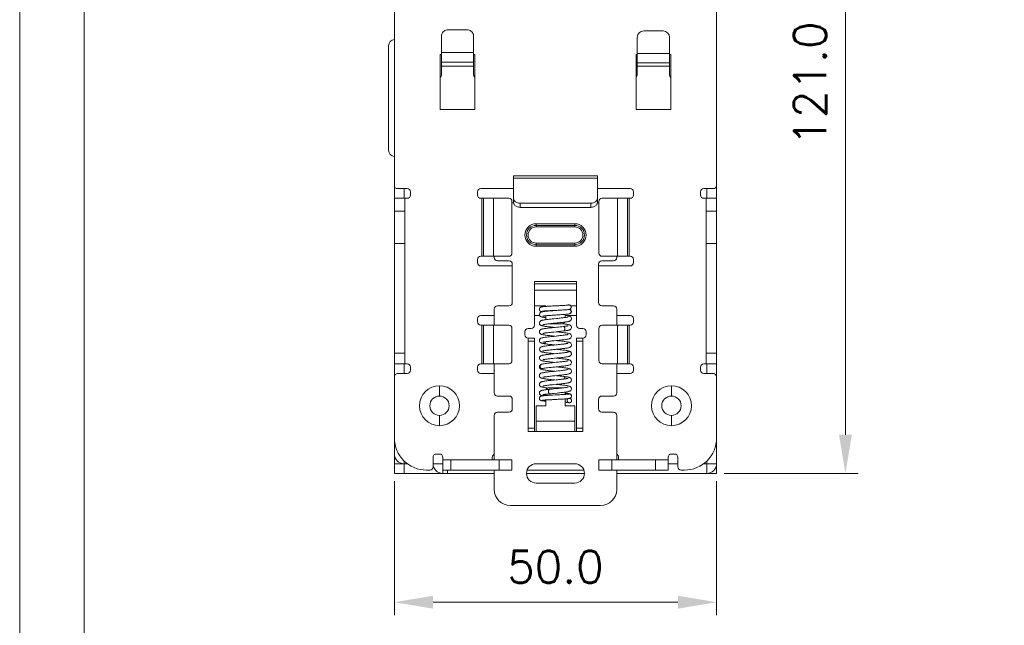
# Model space of a CAD drawing. Header units: millimetres. Extents: x 0 to 420, y 0 to 297.
# Tile 1 of 8: x 0 to 153, y 64 to 158. Entities that reach past the tile are written whole.
import ezdxf

# ---------------------------------------------------------------- set-up
doc = ezdxf.new("R2010")
doc.units = ezdxf.units.MM
doc.layers.get('0').update_dxf_attribs({"linetype": 'CONTINUOUS', "lineweight": 13})
doc.layers.get('Defpoints').update_dxf_attribs({"linetype": 'CONTINUOUS', "lineweight": 13})
doc.layers.add('Dimension', color=2, linetype='CONTINUOUS', lineweight=9)
doc.styles.get("Standard").update_dxf_attribs({"font": 'romans.shx'})
doc.dimstyles.new('yutana', dxfattribs={"dimtxt": 3.5, "dimasz": 3, "dimexe": 1, "dimexo": 0.6, "dimgap": 1.5, "dimtad": 1, "dimdec": 1, "dimzin": 0, "dimdsep": 46, "dimtxsty": 'Standard', "dimcen": 0, "dimadec": 0, "dimazin": 0, "dimtp": 0.01, "dimtm": 0.01, "dimtfac": 1, "dimtdec": 1, "dimtmove": 0, "dimatfit": 3, "dimfxl": 1, "dimtolj": 1, "dimtzin": 0, "dimlwd": 0, "dimlwe": 0, "dimarcsym": 0})

# ---------------------------------------------------------------- blocks, each defined once
blk = doc.blocks.new('*D3')
at = {"layer": 'Defpoints', "color": 0, "ltscale": 5}
for p in [(58.15, 88), (108.15, 88), (108.15, 68)]:
    blk.add_point(p, dxfattribs=at)
at = {"layer": 'Dimension', "color": 0, "lineweight": 0, "ltscale": 5}
for p, q in [((58.15, 86.8), (58.15, 66)), ((108.15, 86.8), (108.15, 66)), ((64.15, 68), (102.15, 68))]:
    blk.add_line(p, q, dxfattribs=at)
at = {"layer": 'Dimension', "color": 0, "ltscale": 5}
for points in [[(64.15, 69), (64.15, 67), (58.15, 68)], [(102.15, 69), (102.15, 67), (108.15, 68)]]:
    blk.add_solid(points, dxfattribs=at)
at = {"layer": 'Dimension', "color": 0, "ltscale": 5, "insert": (83.15, 73.5), "char_height": 5, "attachment_point": 5}
blk.add_mtext('\\A1;50.0', dxfattribs=at)
blk = doc.blocks.new('*D4')
at = {"layer": 'Defpoints', "color": 0, "ltscale": 5}
for p in [(108.15, 209), (128.15, 209), (108.15, 88)]:
    blk.add_point(p, dxfattribs=at)
at = {"layer": 'Dimension', "color": 0, "lineweight": 0, "ltscale": 5}
for p, q in [((109.35, 209), (130.15, 209)), ((128.15, 94), (128.15, 203)), ((109.35, 88), (130.15, 88))]:
    blk.add_line(p, q, dxfattribs=at)
at = {"layer": 'Dimension', "color": 0, "ltscale": 5}
for points in [[(127.15, 203), (129.15, 203), (128.15, 209)], [(127.15, 94), (129.15, 94), (128.15, 88)]]:
    blk.add_solid(points, dxfattribs=at)
at = {"layer": 'Dimension', "color": 0, "ltscale": 5, "insert": (122.65, 148.5), "char_height": 5, "attachment_point": 5, "rotation": 90}
blk.add_mtext('\\A1;121.0', dxfattribs=at)

msp = doc.modelspace()

# ---------------------------------------------------------------- linework, layer by layer
at = {"linetype": 'Continuous'}
for p, q in [((108.15, 162.7), (108.15, 130.7)), ((58.15, 160), (58.15, 132.7)), ((69.45, 156.84), (66.45, 156.84)), ((99.85, 156.69), (96.85, 156.69)), ((57.25, 138.17), (57.25, 154.37)), ((65.45, 155.84), (65.45, 149.95)), ((70.45, 155.84), (70.45, 149.95)), ((95.85, 155.69), (95.85, 149.95)), ((100.85, 155.69), (100.85, 149.95)), ((65.25, 144.5), (65.25, 153)), ((65.25, 153), (65.45, 153)), ((70.45, 153.35), (65.45, 153.35)), ((70.45, 153), (70.65, 153)), ((70.65, 153), (70.65, 144.5)), ((95.65, 153), (95.85, 153)), ((95.65, 144.5), (95.65, 153)), ((100.85, 153.19), (95.85, 153.19)), ((100.85, 153), (101.05, 153)), ((101.05, 153), (101.05, 144.5)), ((70.45, 151.84), (65.45, 151.84)), ((100.85, 151.74), (95.85, 151.74)), ((65.45, 151.2), (70.45, 151.2)), ((95.85, 151.2), (100.85, 151.2)), ((70.65, 144.5), (65.25, 144.5)), ((101.05, 144.5), (95.65, 144.5)), ((76.65, 130.7), (76.65, 134.2)), ((89.65, 134.2), (76.65, 134.2)), ((76.65, 133.84), (89.65, 133.84)), ((89.65, 134.2), (89.65, 130.7)), ((58.15, 132.7), (58.15, 103)), ((58.65, 132.2), (60.15, 132.2)), ((59.65, 130.7), (59.65, 132.2)), ((60.65, 131.7), (60.65, 131.2)), ((71.05, 131.2), (71.05, 131.7)), ((71.55, 132.2), (76.65, 132.2)), ((89.65, 132.2), (94.75, 132.2)), ((95.25, 131.7), (95.25, 131.2)), ((105.65, 131.2), (105.65, 131.7)), ((107.65, 132.2), (106.15, 132.2)), ((106.65, 132.2), (106.65, 130.7)), ((59.75, 130.7), (58.15, 130.7)), ((59.75, 130.7), (59.75, 105)), ((59.75, 130.7), (60.15, 130.7)), ((71.55, 130.7), (75.9, 130.7)), ((71.71, 130.7), (71.71, 121.7)), ((71.97, 121.7), (71.97, 130.7)), ((73.54, 121.7), (73.54, 130.7)), ((76.4, 130.2), (76.4, 122.2)), ((76.4, 130), (76.65, 130)), ((76.65, 130.06), (76.65, 130.7)), ((76.65, 130.04), (76.65, 130)), ((77.65, 129.29), (77.65, 129.94)), ((88.65, 129.94), (77.65, 129.94)), ((88.65, 129.29), (88.65, 129.94)), ((89.65, 130.7), (89.65, 130)), ((89.9, 130), (89.65, 130)), ((89.9, 122.2), (89.9, 130.2)), ((90.4, 130.7), (94.75, 130.7)), ((92.76, 130.7), (92.76, 121.7)), ((94.33, 130.7), (94.33, 121.7)), ((94.59, 121.7), (94.59, 130.7)), ((106.55, 130.7), (106.15, 130.7)), ((106.55, 130.7), (108.15, 130.7)), ((106.55, 130.7), (106.55, 105)), ((108.15, 130.7), (108.15, 105)), ((59.75, 128.7), (58.15, 128.7)), ((88.65, 129.29), (77.65, 129.29)), ((106.55, 128.7), (108.15, 128.7)), ((80.15, 126.25), (80.15, 126.75)), ((86.15, 126.75), (80.15, 126.75)), ((86.15, 126.5), (80.15, 126.5)), ((86.15, 126.25), (80.15, 126.25)), ((86.15, 126.75), (86.15, 126.25)), ((58.15, 123.7), (59.75, 123.7)), ((80.15, 123.75), (80.15, 123.25)), ((80.15, 123.75), (86.15, 123.75)), ((80.15, 123.5), (86.15, 123.5)), ((80.15, 123.25), (86.15, 123.25)), ((86.15, 123.75), (86.15, 123.25)), ((108.15, 123.7), (106.55, 123.7)), ((71.05, 120.7), (71.05, 121.2)), ((71.55, 121.7), (75.9, 121.7)), ((73.65, 121.5), (73.65, 121.7)), ((74.15, 121), (75.95, 121)), ((92.15, 121), (90.35, 121)), ((90.4, 121.7), (94.75, 121.7)), ((92.65, 121.7), (92.65, 121.5)), ((95.25, 121.2), (95.25, 120.7)), ((76.45, 120.2), (71.55, 120.2)), ((76.45, 120.5), (76.45, 114.5)), ((89.85, 114.5), (89.85, 120.5)), ((94.75, 120.2), (89.85, 120.2)), ((79.9, 117.77), (79.9, 111)), ((79.9, 117.77), (86.4, 117.77)), ((86.4, 117.77), (86.4, 111)), ((79.9, 117.43), (86.4, 117.43)), ((79.9, 116.46), (86.4, 116.46)), ((73.65, 111), (73.65, 113.5)), ((74.15, 114), (75.95, 114)), ((81.65, 114), (79.9, 114)), ((81.65, 114), (81.65, 113.92)), ((81.65, 113.21), (81.65, 113.16)), ((86.4, 114), (85.52, 114)), ((92.15, 114), (90.35, 114)), ((92.65, 113.5), (92.65, 111)), ((71.05, 111.5), (71.05, 112)), ((71.55, 112.5), (73.65, 112.5)), ((80.69, 112.5), (79.9, 112.5)), ((81.65, 112.46), (81.65, 111.86)), ((84.65, 112.19), (84.65, 112.68)), ((86.4, 112.5), (84.92, 112.5)), ((85.31, 112.76), (85.31, 112.76)), ((92.65, 112.5), (94.75, 112.5)), ((95.25, 112), (95.25, 111.5)), ((71.55, 111), (75.9, 111)), ((71.71, 111), (71.71, 105)), ((71.97, 105), (71.97, 111)), ((73.54, 105), (73.54, 111)), ((76.4, 110.5), (76.4, 105.5)), ((78.9, 110.5), (79.4, 110.5)), ((82.15, 111.2), (84.15, 111.2)), ((86.9, 110.5), (87.4, 110.5)), ((89.9, 105.5), (89.9, 110.5)), ((90.4, 111), (94.75, 111)), ((92.76, 111), (92.76, 105)), ((94.33, 111), (94.33, 105)), ((94.59, 105), (94.59, 111)), ((78.4, 109.5), (78.4, 110)), ((78.9, 94.5), (78.9, 109)), ((78.9, 109), (79.9, 109)), ((78.9, 108.5), (79.9, 108.5)), ((79.9, 109), (79.9, 94.5)), ((86.4, 109), (86.4, 94.5)), ((87.4, 109), (86.4, 109)), ((87.4, 108.5), (86.4, 108.5)), ((87.4, 109), (87.4, 94.5)), ((87.9, 110), (87.9, 109.5)), ((81.25, 108.15), (81.25, 108.15)), ((59.75, 106.68), (58.15, 106.68)), ((85.08, 106.84), (85.04, 106.83)), ((85.1, 106.84), (85.08, 106.84)), ((85.5, 106.27), (85.5, 106.27)), ((85.64, 106.5), (85.65, 106.58)), ((106.55, 106.68), (108.15, 106.68)), ((59.75, 105), (58.15, 105)), ((59.65, 103.5), (59.65, 105)), ((59.75, 105), (60.15, 105)), ((60.65, 104.5), (60.65, 104)), ((71.05, 104), (71.05, 104.5)), ((71.55, 105), (75.9, 105)), ((73.65, 100.5), (73.65, 105)), ((80.99, 104.93), (80.99, 104.93)), ((81.2, 104.27), (81.2, 104.27)), ((90.4, 105), (94.75, 105)), ((92.65, 105), (92.65, 100.5)), ((95.25, 104.5), (95.25, 104)), ((105.65, 104), (105.65, 104.5)), ((106.55, 105), (106.15, 105)), ((106.55, 105), (108.15, 105)), ((106.65, 105), (106.65, 103.5)), ((108.15, 105), (108.15, 89.5)), ((58.15, 103), (58.15, 93.5)), ((58.65, 103.5), (60.15, 103.5)), ((73.65, 103.5), (71.55, 103.5)), ((94.75, 103.5), (92.65, 103.5)), ((107.65, 103.5), (106.15, 103.5)), ((65.15, 100), (65.15, 101.6)), ((84.15, 101.3), (82.15, 101.3)), ((84.23, 101.26), (84.09, 101.24)), ((101.15, 100), (101.15, 101.6)), ((74.15, 100), (75.95, 100)), ((76.45, 99.5), (76.45, 98)), ((81.65, 100.28), (81.65, 100.09)), ((81.65, 99.39), (81.65, 98.5)), ((84.65, 100.26), (84.65, 100.61)), ((84.65, 98.5), (84.65, 99.56)), ((85.65, 100), (85.65, 100)), ((89.85, 98), (89.85, 99.5)), ((92.15, 100), (90.35, 100)), ((80.15, 98.5), (80.15, 94.5)), ((80.15, 98.5), (81.65, 98.5)), ((84.65, 98.5), (86.15, 98.5)), ((84.95, 99.3), (84.95, 99.3)), ((85.65, 99.3), (85.65, 99.3)), ((86.15, 98.5), (86.15, 94.5)), ((65.15, 97), (65.15, 95.4)), ((73.65, 90.1), (73.65, 97)), ((74.15, 97.5), (75.95, 97.5)), ((92.15, 97.5), (90.35, 97.5)), ((92.65, 97), (92.65, 90.1)), ((101.15, 97), (101.15, 95.4)), ((78.9, 95), (79.9, 95)), ((86.15, 96.1), (80.15, 96.1)), ((87.4, 95), (86.4, 95)), ((58.15, 93.5), (58.15, 88)), ((78.9, 94.5), (80.15, 94.5)), ((86.15, 94.5), (80.15, 94.5)), ((87.4, 94.5), (86.15, 94.5)), ((58.26, 92.5), (58.15, 92.5)), ((64.15, 89), (64.15, 90.5)), ((64.65, 91), (65.15, 91)), ((65.65, 90.1), (65.65, 90.5)), ((73.35, 90.1), (73.35, 90.5)), ((92.95, 90.1), (92.95, 90.5)), ((100.65, 90.1), (100.65, 90.5)), ((101.15, 91), (101.65, 91)), ((102.15, 89), (102.15, 90.5)), ((58.15, 89.5), (60.18, 89.5)), ((59.65, 89.97), (59.65, 88)), ((65.65, 89.5), (64.15, 89.5)), ((65.65, 90.1), (65.65, 88)), ((65.65, 90.1), (76.4, 90.1)), ((66.9, 90.1), (66.9, 88.5)), ((74.4, 90.1), (74.4, 88.5)), ((76.4, 90.1), (76.4, 88.5)), ((80.15, 89.5), (86.15, 89.5)), ((89.9, 90.1), (89.9, 88.5)), ((89.9, 90.1), (100.65, 90.1)), ((91.9, 90.1), (91.9, 88.5)), ((98.65, 90.1), (98.65, 88.5)), ((100.65, 90.1), (100.65, 88.5)), ((102.15, 89.5), (100.65, 89.5)), ((106.12, 89.5), (108.15, 89.5)), ((106.65, 89.97), (106.65, 88)), ((108.15, 89.5), (108.15, 88)), ((58.15, 88), (73.65, 88)), ((63.15, 88.5), (63.65, 88.5)), ((65.65, 88.5), (76.4, 88.5)), ((66.4, 88.5), (66.4, 88)), ((73.65, 85.5), (73.65, 88.5)), ((87.64, 88), (78.66, 88)), ((78.74, 88.5), (87.56, 88.5)), ((89.9, 88.5), (100.65, 88.5)), ((92.65, 88.5), (92.65, 85.5)), ((108.15, 88), (92.65, 88)), ((102.65, 88.5), (103.15, 88.5)), ((86.15, 86.5), (80.15, 86.5)), ((90.15, 83), (76.15, 83))]:
    msp.add_line(p, q, dxfattribs=at)
at = {"ltscale": 5}
for points in [[(0, 0), (420, 0), (420, 297), (0, 297)], [(10, 10), (410, 10), (410, 287), (10, 287)]]:
    msp.add_lwpolyline(points, close=True, dxfattribs=at)
at = {"linetype": 'Continuous'}
for points in [[(81.74, 113.92), (81.62, 113.91), (81.51, 113.91), (81.41, 113.9), (81.32, 113.89), (81.24, 113.88), (81.17, 113.87), (81.11, 113.87), (81.06, 113.86), (81.01, 113.85), (80.96, 113.84), (80.92, 113.83), (80.86, 113.8), (80.8, 113.77), (80.74, 113.71), (80.69, 113.64), (80.66, 113.56), (80.65, 113.48)], [(80.65, 113.48), (80.66, 113.4), (80.69, 113.31), (80.74, 113.24), (80.81, 113.18), (80.87, 113.15), (80.92, 113.13), (80.96, 113.11), (81.01, 113.1), (81.05, 113.1), (81.11, 113.09), (81.11, 113.09)], [(83.75, 113.32), (83.34, 113.29), (83.13, 113.28), (82.93, 113.26), (82.73, 113.25), (82.55, 113.24), (82.36, 113.22), (82.19, 113.21), (82.03, 113.2), (81.88, 113.18), (81.74, 113.17), (81.61, 113.16), (81.49, 113.14), (81.38, 113.13), (81.29, 113.12), (81.2, 113.1), (81.12, 113.09), (81.06, 113.08), (81, 113.06), (80.94, 113.04), (80.88, 113.02), (80.82, 112.98), (80.75, 112.93), (80.7, 112.85), (80.66, 112.75), (80.65, 112.67)], [(81.13, 113.16), (81.13, 113.16), (81.13, 113.16), (81.14, 113.16), (81.16, 113.17), (81.19, 113.17), (81.23, 113.18), (81.27, 113.18), (81.32, 113.19), (81.38, 113.19), (81.45, 113.2), (81.52, 113.21), (81.6, 113.21), (81.69, 113.22), (81.78, 113.22), (81.88, 113.23), (81.99, 113.24), (82.11, 113.24), (82.23, 113.25), (82.35, 113.26), (82.48, 113.27), (82.62, 113.27), (82.76, 113.28)], [(83.45, 114.02), (83.05, 114), (82.86, 113.99), (82.68, 113.98), (82.5, 113.97), (82.33, 113.96), (82.17, 113.95), (82.02, 113.94), (81.87, 113.93), (81.74, 113.92)], [(82.76, 113.28), (83.05, 113.3), (83.51, 113.32)], [(85.17, 114.14), (85.12, 114.13), (85.03, 114.12), (84.91, 114.11), (84.77, 114.1), (84.6, 114.08), (84.43, 114.07), (84.24, 114.06), (84.05, 114.05), (83.85, 114.04), (83.65, 114.03), (83.45, 114.02)], [(83.51, 113.32), (83.67, 113.33), (83.83, 113.34), (83.98, 113.35), (84.14, 113.35), (84.29, 113.36), (84.43, 113.37), (84.58, 113.38), (84.71, 113.39), (84.84, 113.4)], [(84.89, 113.41), (84.88, 113.4), (84.72, 113.39), (84.55, 113.38), (84.36, 113.36), (84.16, 113.35), (83.96, 113.33), (83.75, 113.32)], [(84.84, 113.4), (84.95, 113.41), (85.06, 113.42), (85.16, 113.43)], [(85.16, 113.43), (85.24, 113.44), (85.31, 113.46)], [(85.31, 112.76), (85.34, 112.77), (85.39, 112.78), (85.44, 112.8), (85.5, 112.83), (85.56, 112.89), (85.61, 112.96), (85.64, 113.06), (85.65, 113.13)], [(85.65, 113.13), (85.64, 113.2), (85.61, 113.29), (85.55, 113.37), (85.49, 113.42), (85.43, 113.46), (85.38, 113.48), (85.37, 113.48)], [(80.65, 112.67), (80.66, 112.6), (80.69, 112.5), (80.75, 112.42), (80.81, 112.37), (80.88, 112.33), (80.94, 112.3), (81, 112.28), (81.07, 112.26), (81.14, 112.25), (81.23, 112.23), (81.33, 112.21), (81.44, 112.2), (81.56, 112.18), (81.65, 112.17)], [(82.88, 112), (82.66, 111.98), (82.45, 111.95), (82.24, 111.93), (82.04, 111.91), (81.86, 111.89), (81.69, 111.87), (81.54, 111.84), (81.4, 111.82), (81.29, 111.8), (81.19, 111.78), (81.1, 111.76), (81.02, 111.74), (80.95, 111.72), (80.88, 111.69), (80.82, 111.65), (80.75, 111.59), (80.7, 111.52), (80.66, 111.42), (80.65, 111.34)], [(81.18, 112.39), (81.18, 112.39), (81.18, 112.39), (81.2, 112.39), (81.24, 112.4), (81.28, 112.41), (81.34, 112.42), (81.41, 112.43), (81.49, 112.44), (81.59, 112.45), (81.69, 112.46), (81.8, 112.48), (81.92, 112.49), (82.05, 112.5), (82.19, 112.51), (82.34, 112.52), (82.49, 112.53), (82.65, 112.55), (82.82, 112.56), (82.99, 112.57), (83.17, 112.58), (83.35, 112.59)], [(85.1, 112.28), (85.1, 112.28), (85.09, 112.28), (85.06, 112.27), (85.01, 112.26), (84.96, 112.25), (84.89, 112.23), (84.8, 112.22), (84.7, 112.2), (84.59, 112.19), (84.47, 112.17), (84.34, 112.15), (84.19, 112.14), (84.04, 112.12), (83.87, 112.1), (83.7, 112.08), (83.51, 112.06), (83.31, 112.04), (82.88, 112)], [(83.35, 112.59), (83.71, 112.62), (83.89, 112.63), (84.07, 112.64), (84.25, 112.65), (84.42, 112.67), (84.59, 112.68), (84.74, 112.69), (84.89, 112.7), (85.02, 112.72), (85.13, 112.73), (85.23, 112.74), (85.31, 112.76)], [(83.41, 111.35), (83.63, 111.37), (83.84, 111.4), (84.05, 111.42), (84.24, 111.44), (84.42, 111.46), (84.58, 111.48), (84.72, 111.5), (84.84, 111.52), (84.96, 111.54), (85.06, 111.56), (85.14, 111.57), (85.22, 111.59), (85.29, 111.61), (85.36, 111.64), (85.42, 111.66), (85.49, 111.7), (85.55, 111.76), (85.61, 111.84), (85.64, 111.94), (85.65, 112.02)], [(85.65, 112.02), (85.64, 112.09), (85.61, 112.18), (85.56, 112.26), (85.49, 112.32), (85.43, 112.36), (85.36, 112.39), (85.3, 112.42), (85.23, 112.44), (85.14, 112.46), (85.05, 112.48), (84.94, 112.5), (84.82, 112.52), (84.68, 112.54), (84.65, 112.54)], [(80.65, 111.34), (80.66, 111.26), (80.69, 111.16), (80.75, 111.08), (80.81, 111.02), (80.88, 110.99), (80.94, 110.96), (81.01, 110.93), (81.07, 110.91), (81.15, 110.9), (81.24, 110.88), (81.34, 110.86), (81.45, 110.84), (81.57, 110.82), (81.7, 110.8), (81.84, 110.79), (82, 110.77), (82.17, 110.75), (82.36, 110.73), (82.56, 110.71), (82.77, 110.68), (83.05, 110.66)], [(84.39, 110.8), (84.14, 110.77), (83.87, 110.74), (83.6, 110.71), (83.34, 110.68), (83.09, 110.66), (82.85, 110.64), (82.62, 110.61), (82.4, 110.59), (82.2, 110.57), (82.01, 110.55), (81.84, 110.53), (81.69, 110.5), (81.54, 110.48), (81.41, 110.47), (81.3, 110.45), (81.2, 110.43), (81.11, 110.41), (81.03, 110.38), (80.96, 110.36), (80.89, 110.33), (80.82, 110.29), (80.75, 110.23), (80.69, 110.15), (80.66, 110.05), (80.65, 109.98)], [(81.2, 111.07), (81.2, 111.07), (81.21, 111.07), (81.24, 111.08), (81.29, 111.09), (81.34, 111.11), (81.42, 111.12), (81.5, 111.13), (81.6, 111.15), (81.71, 111.17), (81.83, 111.18), (81.97, 111.2), (82.11, 111.22)], [(82.11, 111.22), (82.27, 111.23), (82.43, 111.25), (82.61, 111.27), (82.8, 111.29), (82.99, 111.31), (83.41, 111.35)], [(82.92, 109.94), (83.33, 109.98), (83.54, 110.01), (83.76, 110.03), (83.99, 110.05), (84.21, 110.08), (84.41, 110.1)], [(85.65, 110.66), (85.64, 110.73), (85.61, 110.83), (85.55, 110.91), (85.49, 110.97), (85.42, 111.01), (85.36, 111.04), (85.29, 111.06), (85.21, 111.08), (85.13, 111.1), (85.03, 111.12), (84.92, 111.14), (84.8, 111.16), (84.65, 111.18), (84.49, 111.2), (84.3, 111.22), (84.3, 111.22)], [(85.1, 110.92), (85.1, 110.92), (85.09, 110.92), (85.06, 110.91), (85.02, 110.9), (84.96, 110.89), (84.9, 110.87), (84.81, 110.86), (84.72, 110.84), (84.61, 110.83), (84.49, 110.81), (84.39, 110.8)], [(84.41, 110.1), (84.55, 110.12), (84.7, 110.14), (84.83, 110.16), (84.94, 110.18), (85.05, 110.19), (85.14, 110.21), (85.22, 110.23), (85.29, 110.25), (85.35, 110.28), (85.42, 110.3), (85.48, 110.34), (85.55, 110.4), (85.61, 110.48), (85.64, 110.58), (85.65, 110.66)], [(80.65, 109.98), (80.66, 109.9), (80.69, 109.81), (80.75, 109.72), (80.81, 109.67), (80.87, 109.63), (80.94, 109.6), (81, 109.58), (81.07, 109.56), (81.14, 109.54), (81.23, 109.52), (81.33, 109.5), (81.44, 109.48), (81.57, 109.46), (81.71, 109.44), (81.87, 109.42), (82.04, 109.4), (82.23, 109.38), (82.44, 109.36), (82.67, 109.33), (82.91, 109.31), (83.05, 109.3)], [(82.84, 109.27), (82.62, 109.25), (82.41, 109.23), (82.2, 109.21), (82.01, 109.19), (81.83, 109.16), (81.67, 109.14), (81.53, 109.12), (81.4, 109.1), (81.29, 109.08), (81.19, 109.06), (81.1, 109.04), (81.02, 109.02), (80.95, 109), (80.89, 108.97), (80.82, 108.93), (80.75, 108.87), (80.69, 108.79), (80.66, 108.69), (80.65, 108.62)], [(80.65, 108.62), (80.66, 108.55), (80.69, 108.46), (80.74, 108.38), (80.8, 108.32), (80.86, 108.28), (80.92, 108.25), (80.97, 108.22), (81.04, 108.2), (81.1, 108.19), (81.18, 108.17), (81.25, 108.15)], [(81.2, 109.71), (81.2, 109.71), (81.21, 109.71), (81.23, 109.72), (81.27, 109.73), (81.33, 109.74), (81.4, 109.76), (81.48, 109.77), (81.57, 109.79), (81.68, 109.8), (81.79, 109.82), (81.92, 109.83), (82.06, 109.85), (82.21, 109.87), (82.37, 109.89), (82.55, 109.9), (82.73, 109.92), (82.92, 109.94)], [(81.2, 108.35), (81.2, 108.35), (81.21, 108.35), (81.25, 108.36), (81.29, 108.37), (81.36, 108.39), (81.43, 108.4), (81.52, 108.42), (81.61, 108.43), (81.72, 108.45), (81.84, 108.46), (81.96, 108.48), (82.1, 108.49), (82.25, 108.51), (82.4, 108.53), (82.57, 108.55), (82.74, 108.56), (82.92, 108.58)], [(85.1, 109.56), (85.1, 109.56), (85.09, 109.56), (85.05, 109.55), (85, 109.54), (84.94, 109.52), (84.86, 109.51), (84.77, 109.49), (84.67, 109.48), (84.55, 109.46), (84.43, 109.44), (84.29, 109.43), (84.15, 109.41), (83.99, 109.39), (83.83, 109.38), (83.65, 109.36), (83.46, 109.34), (83.26, 109.32), (82.84, 109.27)], [(82.92, 108.58), (83.31, 108.62), (83.52, 108.64), (83.74, 108.67), (83.95, 108.69), (84.16, 108.71), (84.35, 108.73), (84.52, 108.75), (84.68, 108.77), (84.81, 108.79), (84.93, 108.81), (85.03, 108.83), (85.13, 108.85), (85.21, 108.87), (85.28, 108.89), (85.35, 108.91), (85.42, 108.94), (85.48, 108.98), (85.55, 109.04), (85.61, 109.12), (85.64, 109.22), (85.65, 109.3)], [(85.65, 109.3), (85.64, 109.37), (85.61, 109.47), (85.55, 109.55), (85.49, 109.61), (85.42, 109.65), (85.36, 109.68), (85.29, 109.7), (85.22, 109.72), (85.14, 109.74), (85.04, 109.76), (84.94, 109.78), (84.81, 109.8), (84.67, 109.82), (84.51, 109.84), (84.33, 109.86), (84.14, 109.88), (83.94, 109.9), (83.73, 109.93), (83.52, 109.95), (83.25, 109.98)], [(85.65, 107.94), (85.64, 108.01), (85.6, 108.11), (85.54, 108.2), (85.48, 108.25), (85.4, 108.29), (85.33, 108.32), (85.26, 108.35), (85.17, 108.37), (85.07, 108.39), (84.95, 108.41), (84.82, 108.44), (84.67, 108.46), (84.51, 108.48), (84.32, 108.5), (84.13, 108.52), (83.91, 108.55), (83.69, 108.57), (83.46, 108.59), (83.25, 108.62)], [(82.88, 107.92), (82.71, 107.9), (82.53, 107.88), (82.35, 107.86), (82.18, 107.84), (82.01, 107.83), (81.85, 107.81), (81.7, 107.79), (81.55, 107.77), (81.42, 107.75), (81.3, 107.73), (81.2, 107.71), (81.11, 107.69), (81.03, 107.66), (80.96, 107.64), (80.89, 107.61), (80.82, 107.57), (80.75, 107.51), (80.7, 107.43), (80.66, 107.33), (80.65, 107.26)], [(80.65, 107.26), (80.66, 107.18), (80.7, 107.08), (80.76, 107), (80.82, 106.94), (80.89, 106.9), (80.95, 106.87), (81.02, 106.85), (81.09, 106.83), (81.17, 106.81), (81.27, 106.79), (81.38, 106.77), (81.5, 106.75), (81.63, 106.73), (81.77, 106.71), (81.93, 106.7), (82.1, 106.68), (82.28, 106.66), (82.47, 106.64), (82.66, 106.62), (82.85, 106.6), (83.05, 106.58)], [(81.2, 106.99), (81.2, 106.99), (81.21, 106.99), (81.24, 107), (81.29, 107.01), (81.34, 107.03), (81.41, 107.04), (81.49, 107.05), (81.58, 107.07), (81.69, 107.08), (81.8, 107.1), (81.92, 107.11), (82.05, 107.13), (82.19, 107.14), (82.33, 107.16), (82.49, 107.18), (82.65, 107.19), (82.82, 107.21), (82.99, 107.23), (83.17, 107.25), (83.35, 107.27), (83.54, 107.28), (83.72, 107.3), (83.91, 107.32), (84.09, 107.34), (84.26, 107.36), (84.43, 107.38), (84.58, 107.4), (84.73, 107.42), (84.86, 107.44), (84.98, 107.46), (85.09, 107.48), (85.18, 107.5), (85.26, 107.52), (85.34, 107.55), (85.41, 107.58), (85.48, 107.62), (85.55, 107.68), (85.61, 107.76), (85.64, 107.86), (85.65, 107.94)], [(81.25, 108.15), (81.37, 108.13), (81.52, 108.11), (81.68, 108.09), (81.85, 108.07), (82.03, 108.04), (82.21, 108.02), (82.4, 108), (82.59, 107.98), (82.79, 107.96), (83.05, 107.94)], [(85.1, 108.2), (85.1, 108.2), (85.09, 108.2), (85.06, 108.19), (85.02, 108.18), (84.97, 108.17), (84.9, 108.16), (84.83, 108.14), (84.74, 108.13), (84.65, 108.11), (84.54, 108.1), (84.43, 108.08), (84.3, 108.07), (84.17, 108.05), (84.03, 108.04), (83.89, 108.02), (83.73, 108.01), (83.57, 107.99), (83.41, 107.97), (83.24, 107.95), (82.88, 107.92)], [(85.65, 106.58), (85.64, 106.65), (85.6, 106.76), (85.54, 106.84), (85.47, 106.9), (85.4, 106.94), (85.33, 106.97), (85.25, 106.99), (85.17, 107.01), (85.06, 107.03), (84.95, 107.06), (84.81, 107.08), (84.66, 107.1), (84.49, 107.12), (84.31, 107.14), (84.11, 107.17), (83.9, 107.19), (83.68, 107.21), (83.46, 107.23), (83.25, 107.26)], [(82.86, 106.56), (82.65, 106.53), (82.44, 106.51), (82.24, 106.49), (82.05, 106.47), (81.88, 106.45), (81.72, 106.43), (81.58, 106.41), (81.45, 106.39), (81.34, 106.37), (81.24, 106.35), (81.15, 106.34), (81.07, 106.32), (81.01, 106.3), (80.94, 106.27), (80.88, 106.25), (80.81, 106.21), (80.75, 106.15), (80.69, 106.07), (80.66, 105.97), (80.65, 105.9)], [(80.65, 105.9), (80.66, 105.83), (80.69, 105.73), (80.75, 105.65), (80.81, 105.59), (80.88, 105.55), (80.94, 105.52), (81.01, 105.49), (81.08, 105.47), (81.16, 105.45), (81.26, 105.43), (81.36, 105.41), (81.49, 105.4), (81.62, 105.38), (81.77, 105.36), (81.93, 105.34), (82.11, 105.31), (82.3, 105.29), (82.5, 105.27), (82.73, 105.25), (83.05, 105.22)], [(81.2, 105.63), (81.2, 105.63), (81.21, 105.63), (81.25, 105.64), (81.29, 105.65), (81.36, 105.67), (81.43, 105.68), (81.52, 105.7), (81.62, 105.71), (81.74, 105.73), (81.86, 105.75), (82, 105.76), (82.14, 105.78), (82.3, 105.8), (82.46, 105.81), (82.63, 105.83), (82.81, 105.85), (83, 105.87), (83.41, 105.91)], [(85.1, 105.48), (85.1, 105.48), (85.09, 105.48), (85.07, 105.47), (85.03, 105.46), (84.97, 105.45), (84.91, 105.44), (84.83, 105.42), (84.74, 105.41), (84.64, 105.39), (84.53, 105.38), (84.4, 105.36), (84.27, 105.34), (84.13, 105.33), (83.97, 105.31), (83.81, 105.29), (83.63, 105.27), (83.45, 105.26), (83.25, 105.24), (82.84, 105.19)], [(85.04, 106.83), (84.99, 106.81), (84.92, 106.8), (84.84, 106.78), (84.74, 106.77), (84.63, 106.75), (84.51, 106.73), (84.37, 106.72), (84.22, 106.7), (84.06, 106.68), (83.89, 106.66), (83.71, 106.64), (83.51, 106.62), (83.3, 106.6), (82.86, 106.56)], [(85.65, 105.22), (85.64, 105.29), (85.61, 105.39), (85.55, 105.47), (85.49, 105.53), (85.42, 105.57), (85.36, 105.59), (85.29, 105.62), (85.22, 105.64), (85.15, 105.66), (85.06, 105.67), (84.96, 105.69), (84.85, 105.71), (84.73, 105.73), (84.6, 105.75), (84.45, 105.77), (84.29, 105.79), (84.12, 105.8), (83.94, 105.83), (83.74, 105.85), (83.53, 105.87), (83.25, 105.9)], [(83.41, 105.91), (83.63, 105.93), (83.86, 105.96), (84.08, 105.98), (84.31, 106.01), (84.51, 106.03), (84.7, 106.06), (84.87, 106.08), (85.02, 106.11), (85.14, 106.13), (85.25, 106.16), (85.34, 106.19), (85.42, 106.23), (85.5, 106.27)], [(85.5, 106.27), (85.55, 106.32), (85.61, 106.4), (85.64, 106.5)], [(80.99, 104.93), (80.94, 104.91), (80.88, 104.89), (80.81, 104.85), (80.75, 104.79), (80.69, 104.71), (80.66, 104.61), (80.65, 104.54)], [(80.65, 104.54), (80.66, 104.46), (80.69, 104.36), (80.75, 104.28), (80.81, 104.22), (80.88, 104.18), (80.95, 104.15), (81.02, 104.13), (81.09, 104.11), (81.18, 104.09), (81.28, 104.07), (81.4, 104.05), (81.54, 104.03), (81.69, 104.01), (81.86, 103.98), (82.05, 103.96), (82.25, 103.94), (82.46, 103.92), (82.67, 103.89), (82.88, 103.87), (83.05, 103.86)], [(82.84, 105.19), (82.62, 105.17), (82.4, 105.15), (82.18, 105.12), (81.96, 105.1), (81.76, 105.07), (81.57, 105.05), (81.39, 105.02), (81.24, 104.99), (81.1, 104.96), (80.99, 104.93)], [(81.2, 104.27), (81.25, 104.28), (81.35, 104.31), (81.5, 104.33), (81.7, 104.36), (81.93, 104.39), (82.19, 104.43), (82.46, 104.45), (82.73, 104.48), (82.99, 104.51), (83.48, 104.56)], [(81.2, 104.27), (81.2, 104.27), (81.2, 104.27)], [(85.1, 104.12), (85.1, 104.12), (85.08, 104.12), (85.05, 104.11), (85, 104.1), (84.93, 104.08), (84.85, 104.07), (84.75, 104.05), (84.64, 104.03), (84.51, 104.02), (84.37, 104), (84.22, 103.98), (84.06, 103.96), (83.88, 103.94), (83.69, 103.92), (83.49, 103.9), (83.28, 103.88), (82.84, 103.83)], [(85.65, 103.86), (85.64, 103.93), (85.61, 104.03), (85.55, 104.11), (85.49, 104.16), (85.43, 104.2), (85.36, 104.23), (85.3, 104.25), (85.23, 104.27), (85.16, 104.29), (85.08, 104.31), (84.98, 104.33), (84.88, 104.35), (84.77, 104.36), (84.64, 104.38), (84.5, 104.4), (84.35, 104.42), (84.19, 104.44), (84.01, 104.46), (83.83, 104.48), (83.63, 104.5), (83.42, 104.52), (83.25, 104.54)], [(83.48, 104.56), (83.7, 104.58), (83.91, 104.6), (84.1, 104.62), (84.28, 104.64), (84.44, 104.66), (84.6, 104.68), (84.74, 104.7), (84.86, 104.72), (84.97, 104.74), (85.07, 104.76), (85.16, 104.78), (85.23, 104.8), (85.3, 104.82), (85.36, 104.84), (85.43, 104.87), (85.49, 104.91), (85.55, 104.97), (85.61, 105.05), (85.64, 105.14), (85.65, 105.22)], [(82.84, 103.83), (82.62, 103.81), (82.41, 103.79), (82.21, 103.77), (82.02, 103.75), (81.86, 103.73), (81.7, 103.71), (81.57, 103.69), (81.44, 103.67), (81.33, 103.65), (81.24, 103.63), (81.15, 103.62), (81.08, 103.6), (81.01, 103.58), (80.94, 103.56), (80.88, 103.53), (80.82, 103.49), (80.75, 103.43), (80.69, 103.35), (80.66, 103.25), (80.65, 103.18)], [(80.65, 103.18), (80.66, 103.11), (80.69, 103.01), (80.74, 102.93), (80.81, 102.87), (80.87, 102.83), (80.93, 102.8), (80.99, 102.78), (81.05, 102.76), (81.13, 102.74), (81.2, 102.72), (81.29, 102.71), (81.39, 102.69), (81.51, 102.67), (81.63, 102.65), (81.77, 102.64), (81.92, 102.62), (82.09, 102.6), (82.27, 102.58), (82.46, 102.56), (82.66, 102.54), (82.88, 102.51), (83.05, 102.5)], [(82.84, 102.47), (82.63, 102.45), (82.42, 102.43), (82.22, 102.41), (82.02, 102.39), (81.84, 102.36), (81.67, 102.34), (81.52, 102.32), (81.39, 102.3), (81.27, 102.28), (81.17, 102.26), (81.09, 102.24), (81.01, 102.22), (80.94, 102.2), (80.88, 102.17), (80.81, 102.13), (80.75, 102.07), (80.69, 101.99), (80.66, 101.89), (80.65, 101.82)], [(81.2, 102.91), (81.2, 102.91), (81.21, 102.91), (81.23, 102.92), (81.27, 102.93), (81.33, 102.94), (81.39, 102.95), (81.47, 102.97), (81.56, 102.98), (81.66, 103), (81.77, 103.01), (81.89, 103.03), (82.03, 103.05), (82.17, 103.06), (82.33, 103.08), (82.49, 103.1), (82.67, 103.12), (82.85, 103.14), (83.04, 103.15), (83.46, 103.2)], [(85.1, 102.76), (85.1, 102.76), (85.09, 102.76), (85.06, 102.75), (85.01, 102.74), (84.95, 102.73), (84.88, 102.71), (84.8, 102.7), (84.71, 102.68), (84.61, 102.67), (84.49, 102.65), (84.37, 102.64), (84.24, 102.62), (84.1, 102.6), (83.94, 102.59), (83.78, 102.57), (83.61, 102.55), (83.44, 102.53), (83.25, 102.52), (82.84, 102.47)], [(82.91, 101.78), (83.35, 101.83), (83.57, 101.85), (83.77, 101.87), (83.97, 101.89), (84.15, 101.91), (84.32, 101.93), (84.47, 101.95), (84.61, 101.97), (84.74, 101.98), (84.86, 102), (84.97, 102.02), (85.07, 102.04), (85.15, 102.06), (85.23, 102.07), (85.3, 102.09), (85.36, 102.12), (85.42, 102.15), (85.49, 102.18), (85.55, 102.24), (85.61, 102.32), (85.64, 102.42), (85.65, 102.5)], [(84.81, 103), (84.61, 103.03), (84.38, 103.06), (84.13, 103.08), (83.88, 103.11), (83.62, 103.14), (83.38, 103.16), (83.25, 103.18)], [(83.46, 103.2), (83.67, 103.22), (83.88, 103.24), (84.08, 103.26), (84.28, 103.28), (84.46, 103.31), (84.62, 103.33), (84.77, 103.35), (84.91, 103.37), (85.02, 103.39), (85.12, 103.41), (85.21, 103.43), (85.29, 103.45), (85.35, 103.48), (85.42, 103.5), (85.49, 103.55), (85.55, 103.6), (85.61, 103.68), (85.64, 103.78), (85.65, 103.86)], [(85.65, 102.5), (85.64, 102.58), (85.6, 102.67), (85.55, 102.75), (85.49, 102.81), (85.42, 102.85), (85.36, 102.88), (85.29, 102.9), (85.21, 102.92), (85.13, 102.94), (85.03, 102.96), (84.92, 102.98), (84.81, 103)], [(80.65, 101.82), (80.66, 101.74), (80.69, 101.65), (80.75, 101.56), (80.81, 101.51), (80.88, 101.47), (80.94, 101.44), (81, 101.41), (81.07, 101.4), (81.15, 101.38), (81.23, 101.36), (81.33, 101.34), (81.44, 101.32), (81.56, 101.3), (81.7, 101.28), (81.85, 101.27), (81.95, 101.25)], [(82.22, 101.05), (82.08, 101.03), (81.93, 101.02), (81.79, 101), (81.66, 100.98), (81.54, 100.97), (81.43, 100.95), (81.34, 100.94), (81.25, 100.92), (81.17, 100.91), (81.1, 100.89), (81.04, 100.87), (80.98, 100.86), (80.92, 100.84), (80.86, 100.81), (80.8, 100.77), (80.74, 100.72), (80.69, 100.64), (80.66, 100.55), (80.65, 100.47)], [(81.2, 101.55), (81.2, 101.55), (81.21, 101.55), (81.25, 101.56), (81.3, 101.58), (81.37, 101.59), (81.46, 101.61), (81.56, 101.62), (81.67, 101.64), (81.81, 101.66), (81.95, 101.68), (82.12, 101.7), (82.3, 101.72), (82.49, 101.74), (82.7, 101.76), (82.91, 101.78)], [(82.83, 101.11), (82.63, 101.09), (82.41, 101.07), (82.22, 101.05)], [(84.09, 101.24), (83.94, 101.23), (83.77, 101.21), (83.6, 101.19), (83.42, 101.17), (83.23, 101.15), (82.83, 101.11)], [(82.94, 100.42), (83.39, 100.47), (83.6, 100.49), (83.8, 100.51), (83.99, 100.53), (84.17, 100.55), (84.34, 100.57), (84.49, 100.59), (84.63, 100.61), (84.76, 100.63), (84.88, 100.64), (84.98, 100.66), (85.08, 100.68), (85.16, 100.7), (85.23, 100.72), (85.3, 100.74), (85.36, 100.76), (85.43, 100.79), (85.49, 100.83), (85.55, 100.88), (85.61, 100.97), (85.64, 101.06), (85.65, 101.14)], [(85.65, 101.14), (85.64, 101.22), (85.6, 101.32), (85.55, 101.39), (85.48, 101.45), (85.42, 101.49), (85.35, 101.52), (85.28, 101.54), (85.2, 101.56), (85.11, 101.58), (85.01, 101.6), (84.89, 101.62), (84.76, 101.64), (84.61, 101.67), (84.44, 101.69), (84.25, 101.71), (84.06, 101.73), (83.85, 101.75), (83.63, 101.78), (83.42, 101.8), (83.25, 101.82)], [(85.1, 101.4), (85.1, 101.4), (85.09, 101.4), (85.06, 101.39), (85.01, 101.38), (84.95, 101.37), (84.88, 101.35), (84.8, 101.34), (84.71, 101.32), (84.6, 101.31), (84.49, 101.29), (84.37, 101.28), (84.23, 101.26)], [(80.65, 100.47), (80.66, 100.4), (80.69, 100.3), (80.74, 100.23), (80.81, 100.17), (80.88, 100.13), (80.95, 100.1), (81.01, 100.08), (81.09, 100.06), (81.16, 100.05)], [(82.75, 100.15), (82.59, 100.15), (82.43, 100.14), (82.27, 100.13), (82.12, 100.12), (81.98, 100.11), (81.84, 100.1), (81.72, 100.09), (81.61, 100.09), (81.5, 100.08), (81.41, 100.07), (81.32, 100.06), (81.24, 100.05), (81.17, 100.05), (81.11, 100.04), (81.06, 100.03), (81.01, 100.02), (80.96, 100.01), (80.92, 100), (80.86, 99.98), (80.8, 99.94), (80.74, 99.89), (80.69, 99.81), (80.66, 99.72), (80.65, 99.65)], [(80.65, 99.65), (80.66, 99.58), (80.69, 99.49), (80.74, 99.41), (80.8, 99.36), (80.86, 99.32), (80.91, 99.3), (80.96, 99.29), (81, 99.28), (81.05, 99.27), (81.1, 99.26), (81.16, 99.25), (81.22, 99.25), (81.29, 99.24), (81.37, 99.23), (81.46, 99.23), (81.55, 99.22), (81.65, 99.21)], [(81.13, 99.33), (81.13, 99.33), (81.13, 99.33), (81.14, 99.34), (81.16, 99.34), (81.19, 99.35), (81.23, 99.35), (81.28, 99.36), (81.33, 99.36), (81.39, 99.37), (81.46, 99.37), (81.53, 99.38), (81.62, 99.39), (81.71, 99.39), (81.81, 99.4), (81.92, 99.41), (82.03, 99.41), (82.15, 99.42), (82.28, 99.43), (82.42, 99.44), (82.56, 99.44), (82.71, 99.45), (82.87, 99.46)], [(81.19, 100.19), (81.19, 100.19), (81.19, 100.19), (81.21, 100.2), (81.24, 100.21), (81.28, 100.22), (81.34, 100.23), (81.41, 100.24), (81.48, 100.25), (81.57, 100.27), (81.66, 100.28), (81.77, 100.29), (81.88, 100.31), (82, 100.32), (82.13, 100.34), (82.24, 100.35)], [(82.24, 100.35), (82.46, 100.37), (82.7, 100.4), (82.94, 100.42)], [(83.56, 100.2), (83.25, 100.18), (83.09, 100.17), (82.75, 100.15)], [(82.87, 99.46), (83.2, 99.48), (83.37, 99.49), (83.56, 99.5), (83.74, 99.51), (83.93, 99.52), (84.1, 99.53), (84.26, 99.54), (84.41, 99.54), (84.54, 99.55), (84.66, 99.56), (84.77, 99.57), (84.87, 99.58), (84.96, 99.59), (85.05, 99.59), (85.12, 99.6), (85.18, 99.61), (85.24, 99.62), (85.29, 99.63), (85.34, 99.64), (85.38, 99.65), (85.43, 99.67), (85.5, 99.71), (85.56, 99.76), (85.61, 99.84), (85.64, 99.93), (85.65, 100)], [(85.17, 100.32), (85.17, 100.32), (85.16, 100.31), (85.14, 100.31), (85.11, 100.3), (85.07, 100.3), (85.02, 100.29), (84.97, 100.29), (84.91, 100.28), (84.85, 100.28), (84.77, 100.27), (84.69, 100.26), (84.61, 100.26), (84.52, 100.25), (84.42, 100.25), (84.31, 100.24), (84.2, 100.23), (84.08, 100.23), (83.96, 100.22), (83.83, 100.21), (83.7, 100.2), (83.56, 100.2)], [(85.65, 100), (85.64, 100.07), (85.61, 100.16), (85.56, 100.24), (85.49, 100.29), (85.43, 100.33), (85.38, 100.35), (85.34, 100.36), (85.3, 100.37), (85.25, 100.38), (85.2, 100.39), (85.14, 100.4), (85.07, 100.41), (84.99, 100.42), (84.9, 100.43), (84.8, 100.43), (84.69, 100.44), (84.65, 100.45)], [(85.65, 99.3), (85.64, 99.37), (85.61, 99.46), (85.56, 99.54), (85.5, 99.59), (85.44, 99.63), (85.39, 99.65), (85.38, 99.65)], [(84.65, 99.04), (84.68, 99.04), (84.77, 99.03), (84.84, 99.02), (84.91, 99.02), (84.97, 99.01), (85.02, 99.01), (85.07, 99), (85.1, 99), (85.13, 98.99), (85.14, 98.99)]]:
    msp.add_lwpolyline(points, dxfattribs=at)
for centre, radius in [((65.15, 98.5), 3.1), ((101.15, 98.5), 3.1), ((65.15, 98.5), 1.5), ((101.15, 98.5), 1.5)]:
    msp.add_circle(centre, radius, dxfattribs=at)
for centre, radius, start, end in [((96.85, 155.69), 1, 90, 180), ((99.85, 155.69), 1, 0, 90), ((58.25, 154.37), 1, 95.8604, 180), ((64.7, 149.95), 0.75, 317.6755, 0), ((71.2, 149.95), 0.75, 180, 222.3245), ((95.1, 149.95), 0.75, 317.6755, 0), ((101.6, 149.95), 0.75, 180, 222.3245), ((58.25, 138.17), 1, 180, 264.1396), ((58.65, 132.7), 0.5, 180, 270), ((60.15, 131.7), 0.5, 0, 90), ((71.55, 131.7), 0.5, 90, 180), ((94.75, 131.7), 0.5, 0, 90), ((106.15, 131.7), 0.5, 90, 180), ((107.65, 132.7), 0.5, 270, 0), ((60.15, 131.2), 0.5, 270, 0), ((71.55, 131.2), 0.5, 180, 270), ((75.9, 130.2), 0.5, 0, 90), ((90.4, 130.2), 0.5, 90, 180), ((94.75, 131.2), 0.5, 270, 0), ((106.15, 131.2), 0.5, 180, 270), ((80.15, 125), 1.75, 90, 270), ((80.15, 125), 1.5, 90, 270), ((80.15, 125), 1.25, 90, 270), ((86.15, 125), 1.75, 270, 90), ((86.15, 125), 1.5, 270, 90), ((86.15, 125), 1.25, 270, 90), ((71.55, 121.2), 0.5, 90, 180), ((74.15, 121.5), 0.5, 180, 270), ((75.9, 122.2), 0.5, 270, 0), ((75.95, 120.5), 0.5, 0, 90), ((90.35, 120.5), 0.5, 90, 180), ((90.4, 122.2), 0.5, 180, 270), ((92.15, 121.5), 0.5, 270, 0), ((94.75, 121.2), 0.5, 0, 90), ((71.55, 120.7), 0.5, 180, 270), ((94.75, 120.7), 0.5, 270, 0), ((74.15, 113.5), 0.5, 90, 180), ((75.95, 114.5), 0.5, 270, 0), ((90.35, 114.5), 0.5, 180, 270), ((92.15, 113.5), 0.5, 0, 90), ((71.55, 112), 0.5, 90, 180), ((94.75, 112), 0.5, 0, 90), ((71.55, 111.5), 0.5, 180, 270), ((75.9, 110.5), 0.5, 0, 90), ((78.9, 110), 0.5, 90, 180), ((79.4, 111), 0.5, 270, 0), ((82.15, 111.7), 0.5, 261.5785, 270), ((84.15, 111.7), 0.5, 270, 333.9285), ((86.9, 111), 0.5, 180, 270), ((87.4, 110), 0.5, 0, 90), ((90.4, 110.5), 0.5, 90, 180), ((94.75, 111.5), 0.5, 270, 0), ((78.9, 109.5), 0.5, 180, 270), ((87.4, 109.5), 0.5, 270, 0), ((75.9, 105.5), 0.5, 270, 0), ((90.4, 105.5), 0.5, 180, 270), ((60.15, 104.5), 0.5, 0, 90), ((60.15, 104), 0.5, 270, 0), ((71.55, 104.5), 0.5, 90, 180), ((71.55, 104), 0.5, 180, 270), ((94.75, 104.5), 0.5, 0, 90), ((94.75, 104), 0.5, 270, 0), ((106.15, 104.5), 0.5, 90, 180), ((106.15, 104), 0.5, 180, 270), ((58.65, 103), 0.5, 90, 180), ((107.65, 103), 0.5, 0, 90), ((82.15, 100.8), 0.5, 90, 158.0975), ((84.15, 100.8), 0.5, 71.7109, 90), ((74.15, 100.5), 0.5, 180, 270), ((75.95, 99.5), 0.5, 0, 90), ((90.35, 99.5), 0.5, 90, 180), ((92.15, 100.5), 0.5, 270, 0), ((75.95, 98), 0.5, 270, 0), ((90.35, 98), 0.5, 180, 270), ((74.15, 97), 0.5, 90, 180), ((92.15, 97), 0.5, 0, 90), ((63.15, 93.5), 5, 180, 270), ((103.15, 93.5), 5, 270, 0), ((59.65, 91), 1.5, 180, 270), ((64.65, 90.5), 0.5, 90, 180), ((65.15, 90.5), 0.5, 0, 90), ((73.85, 90.5), 0.5, 113.6749, 180), ((92.45, 90.5), 0.5, 0, 66.3251), ((101.15, 90.5), 0.5, 90, 180), ((101.65, 90.5), 0.5, 0, 90), ((63.65, 89), 0.5, 270, 0), ((65.65, 89.5), 1.5, 180, 270), ((80.15, 88), 1.5, 90, 270), ((86.15, 88), 1.5, 270, 90), ((102.65, 89), 0.5, 180, 270), ((106.65, 89.5), 1.5, 270, 0), ((76.15, 85.5), 2.5, 180, 270), ((90.15, 85.5), 2.5, 270, 0)]:
    msp.add_arc(centre, radius, start, end, dxfattribs=at)
for points, knots in [([(66.45, 156.84), (66.35, 156.84), (66.14, 156.81), (65.85, 156.67), (65.63, 156.44), (65.48, 156.16), (65.45, 155.95), (65.45, 155.84)], [0, 0, 0, 0, 0.312858, 0.625639, 0.938294, 1.250822, 1.563273, 1.563273, 1.563273, 1.563273]), ([(70.45, 155.84), (70.45, 155.95), (70.42, 156.16), (70.27, 156.44), (70.05, 156.67), (69.76, 156.81), (69.55, 156.84), (69.45, 156.84)], [0, 0, 0, 0, 0.312451, 0.624979, 0.937634, 1.250414, 1.563273, 1.563273, 1.563273, 1.563273]), ([(76.65, 130.7), (76.65, 130.64), (76.67, 130.5), (76.78, 130.31), (76.94, 130.15), (77.15, 130.03), (77.39, 129.95), (77.56, 129.94), (77.65, 129.94)], [0, 0, 0, 0, 0.201174, 0.411208, 0.635766, 0.876002, 1.129033, 1.389165, 1.389165, 1.389165, 1.389165]), ([(77.65, 129.29), (77.56, 129.29), (77.39, 129.31), (77.15, 129.39), (76.94, 129.51), (76.78, 129.67), (76.67, 129.85), (76.65, 129.99), (76.65, 130.06)], [0, 0, 0, 0, 0.260132, 0.513163, 0.7534, 0.977957, 1.187992, 1.389165, 1.389165, 1.389165, 1.389165]), ([(88.65, 129.94), (88.74, 129.94), (88.91, 129.95), (89.15, 130.03), (89.36, 130.15), (89.52, 130.31), (89.63, 130.5), (89.65, 130.64), (89.65, 130.7)], [0, 0, 0, 0, 0.260132, 0.513163, 0.7534, 0.977957, 1.187992, 1.389165, 1.389165, 1.389165, 1.389165]), ([(89.65, 130.06), (89.65, 129.99), (89.63, 129.85), (89.52, 129.67), (89.36, 129.51), (89.15, 129.39), (88.91, 129.31), (88.74, 129.29), (88.65, 129.29)], [0, 0, 0, 0, 0.201174, 0.411208, 0.635766, 0.876002, 1.129033, 1.389165, 1.389165, 1.389165, 1.389165]), ([(85.17, 114.14), (85.17, 114.14), (85.21, 114.15), (85.29, 114.15), (85.38, 114.12), (85.46, 114.07), (85.5, 114.02), (85.52, 114)], [0, 0, 0, 0, 0.0248219, 0.1215993, 0.2185715, 0.316143, 0.3993693, 0.3993693, 0.3993693, 0.3993693]), ([(85.3, 113.44), (85.33, 113.44), (85.39, 113.42), (85.47, 113.37), (85.53, 113.29), (85.57, 113.2), (85.58, 113.13), (85.58, 113.1)], [0, 0, 0, 0, 0.0817676, 0.1793443, 0.2777907, 0.3769056, 0.4763182, 0.4763182, 0.4763182, 0.4763182]), ([(85.58, 113.8), (85.58, 113.77), (85.57, 113.7), (85.53, 113.61), (85.47, 113.53), (85.39, 113.48), (85.33, 113.46), (85.31, 113.46)], [0, 0, 0, 0, 0.0995167, 0.198587, 0.2969812, 0.3945528, 0.4719141, 0.4719141, 0.4719141, 0.4719141]), ([(85.58, 113.1), (85.58, 113.07), (85.57, 113), (85.53, 112.91), (85.47, 112.83), (85.39, 112.78), (85.33, 112.76), (85.31, 112.76)], [0, 0, 0, 0, 0.0994126, 0.1985274, 0.2969739, 0.3945506, 0.4718479, 0.4718479, 0.4718479, 0.4718479]), ([(85.52, 114), (85.52, 114), (85.54, 113.97), (85.57, 113.9), (85.58, 113.83), (85.58, 113.8)], [0, 0, 0, 0, 0.0153001, 0.1143704, 0.2138871, 0.2138871, 0.2138871, 0.2138871]), ([(84.39, 110.8), (84.4, 110.8), (84.44, 110.8), (84.49, 110.77), (84.54, 110.71), (84.57, 110.64), (84.6, 110.55), (84.6, 110.48), (84.6, 110.45)], [0, 0, 0, 0, 0.0431467, 0.1054184, 0.1778509, 0.2622435, 0.3560016, 0.4547721, 0.4547721, 0.4547721, 0.4547721]), ([(84.6, 110.45), (84.6, 110.42), (84.6, 110.35), (84.57, 110.26), (84.54, 110.19), (84.49, 110.13), (84.44, 110.11), (84.42, 110.1), (84.41, 110.1)], [0, 0, 0, 0, 0.0987704, 0.1925286, 0.2769211, 0.3493537, 0.4116254, 0.4269925, 0.4269925, 0.4269925, 0.4269925]), ([(81.25, 108.15), (81.25, 108.15), (81.28, 108.15), (81.34, 108.15), (81.43, 108.18), (81.5, 108.23), (81.56, 108.31), (81.58, 108.38), (81.59, 108.42), (81.59, 108.43)], [0, 0, 0, 0, 0.005084, 0.0907653, 0.1776168, 0.2675179, 0.3614697, 0.4588144, 0.4856293, 0.4856293, 0.4856293, 0.4856293]), ([(85.1, 106.85), (85.11, 106.85), (85.16, 106.88), (85.23, 106.9), (85.34, 106.9), (85.43, 106.87), (85.52, 106.82), (85.58, 106.74), (85.62, 106.65), (85.63, 106.58), (85.63, 106.55)], [0, 0, 0, 0, 0.0476335, 0.1465269, 0.2454026, 0.3442956, 0.4433549, 0.5426884, 0.6421582, 0.7416139, 0.7416139, 0.7416139, 0.7416139]), ([(85.52, 106.29), (85.52, 106.29), (85.51, 106.28), (85.5, 106.28), (85.5, 106.27)], [0, 0, 0, 0, 0.00877248, 0.02753898, 0.02753898, 0.02753898, 0.02753898]), ([(85.63, 106.55), (85.63, 106.52), (85.62, 106.45), (85.58, 106.36), (85.54, 106.31), (85.52, 106.29)], [0, 0, 0, 0, 0.0994557, 0.1989255, 0.2895718, 0.2895718, 0.2895718, 0.2895718]), ([(80.99, 104.93), (80.98, 104.93), (80.94, 104.91), (80.87, 104.87), (80.81, 104.79), (80.77, 104.7), (80.76, 104.63), (80.76, 104.6)], [0, 0, 0, 0, 0.0422442, 0.1387252, 0.2365213, 0.3353767, 0.434757, 0.434757, 0.434757, 0.434757]), ([(80.76, 104.6), (80.76, 104.57), (80.77, 104.5), (80.81, 104.41), (80.87, 104.33), (80.95, 104.28), (81.05, 104.25), (81.13, 104.25), (81.18, 104.26), (81.2, 104.27)], [0, 0, 0, 0, 0.0993803, 0.1982357, 0.2960317, 0.3925127, 0.4880543, 0.5832748, 0.6466164, 0.6466164, 0.6466164, 0.6466164]), ([(84.51, 102.66), (84.51, 102.69), (84.52, 102.75), (84.55, 102.84), (84.6, 102.92), (84.66, 102.97), (84.73, 103), (84.78, 103), (84.81, 103)], [0, 0, 0, 0, 0.0935117, 0.189376, 0.279462, 0.3625208, 0.4400677, 0.5067758, 0.5067758, 0.5067758, 0.5067758]), ([(82.22, 101.05), (82.22, 101.05), (82.2, 101.04), (82.16, 101.02), (82.13, 100.96), (82.1, 100.89), (82.08, 100.8), (82.08, 100.73), (82.08, 100.7)], [0, 0, 0, 0, 0.0148813, 0.0645638, 0.1290313, 0.2094464, 0.3017884, 0.4003945, 0.4003945, 0.4003945, 0.4003945]), ([(82.08, 100.7), (82.08, 100.67), (82.08, 100.6), (82.1, 100.51), (82.13, 100.44), (82.16, 100.38), (82.2, 100.35), (82.23, 100.35), (82.24, 100.35)], [0, 0, 0, 0, 0.0986061, 0.1909481, 0.2713632, 0.3358306, 0.3855132, 0.4137917, 0.4137917, 0.4137917, 0.4137917]), ([(84.95, 99.3), (84.95, 99.33), (84.96, 99.4), (85, 99.49), (85.06, 99.56), (85.11, 99.59), (85.13, 99.61)], [0, 0, 0, 0, 0.099575, 0.1991208, 0.2987017, 0.3715843, 0.3715843, 0.3715843, 0.3715843]), ([(85.17, 100.32), (85.19, 100.33), (85.25, 100.35), (85.35, 100.35), (85.45, 100.32), (85.53, 100.27), (85.6, 100.19), (85.64, 100.1), (85.65, 100.03), (85.65, 100)], [0, 0, 0, 0, 0.0864145, 0.1859925, 0.2855302, 0.3850892, 0.4847216, 0.5843119, 0.6828012, 0.6828012, 0.6828012, 0.6828012]), ([(85.36, 99.64), (85.39, 99.64), (85.45, 99.62), (85.53, 99.57), (85.6, 99.49), (85.64, 99.4), (85.65, 99.33), (85.65, 99.3)], [0, 0, 0, 0, 0.0908041, 0.1903581, 0.2899389, 0.3894848, 0.4881564, 0.4881564, 0.4881564, 0.4881564]), ([(85.14, 98.99), (85.12, 99), (85.06, 99.04), (85, 99.11), (84.96, 99.2), (84.95, 99.27), (84.95, 99.3)], [0, 0, 0, 0, 0.0861929, 0.1857738, 0.2853197, 0.3843095, 0.3843095, 0.3843095, 0.3843095]), ([(85.65, 99.3), (85.65, 99.27), (85.64, 99.2), (85.6, 99.11), (85.53, 99.03), (85.45, 98.98), (85.35, 98.95), (85.25, 98.95), (85.19, 98.97), (85.17, 98.98)], [0, 0, 0, 0, 0.0995751, 0.199121, 0.2987018, 0.3982558, 0.4977982, 0.5973762, 0.6840576, 0.6840576, 0.6840576, 0.6840576])]:
    msp.add_open_spline(points, degree=3, knots=knots, dxfattribs=at)
for points in [[(85.25, 113.45), (85.26, 113.45), (85.27, 113.45), (85.29, 113.45)], [(85.29, 113.45), (85.29, 113.45), (85.3, 113.44), (85.3, 113.44)], [(85.14, 100.31), (85.15, 100.31), (85.15, 100.32), (85.15, 100.32)], [(85.15, 100.32), (85.16, 100.32), (85.16, 100.32), (85.17, 100.32)], [(85.15, 98.98), (85.15, 98.98), (85.15, 98.99), (85.14, 98.99)], [(85.17, 98.98), (85.16, 98.98), (85.16, 98.98), (85.15, 98.98)]]:
    msp.add_open_spline(points, degree=3, dxfattribs=at)

# ---------------------------------------------------------------- dimensions: what is measured, and where the dimension line sits
at = {"layer": 'Dimension', "color": 7}
dim = msp.add_linear_dim(base=(128.15, 209), p1=(108.15, 88), p2=(108.15, 209), angle=90, dimstyle='yutana', override={"dimscale": 2, "dimtxt": 2.5, "dimasz": 3}, dxfattribs=at)
dim.commit()
dim.dimension.update_dxf_attribs({"geometry": '*D4', "text_midpoint": (122.65, 148.5)})
dim = msp.add_linear_dim(base=(108.15, 68), p1=(58.15, 88), p2=(108.15, 88), dimstyle='yutana', override={"dimscale": 2, "dimtxt": 2.5, "dimasz": 3}, dxfattribs=at)
dim.commit()
dim.dimension.update_dxf_attribs({"geometry": '*D3', "text_midpoint": (83.15, 73.5)})

doc.saveas('drawing.dxf')
